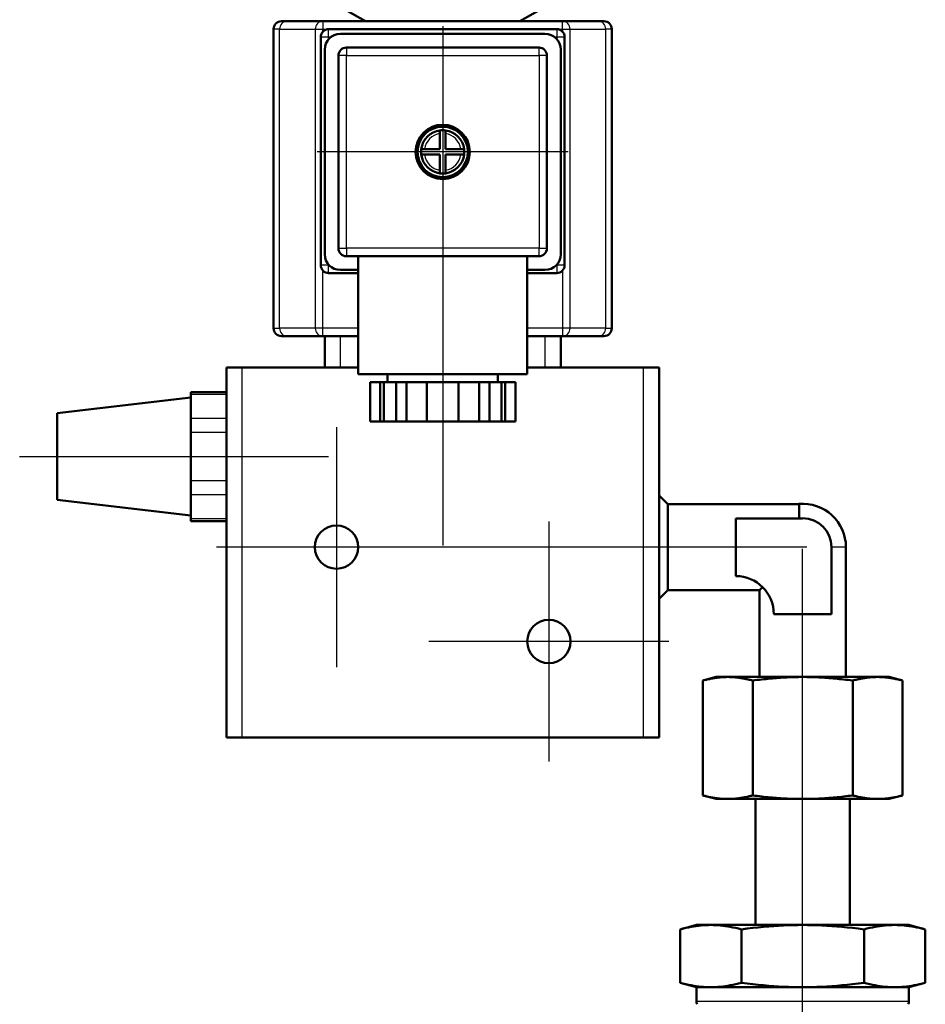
# Model space of a CAD drawing. Header units: millimetres. Extents: x 99 to 904, y 199 to 1209.
# Tile 7 of 14: x 107 to 222, y 936 to 1061. Entities that reach past the tile are written whole.
import ezdxf

# ---------------------------------------------------------------- set-up
doc = ezdxf.new("R2010")
doc.units = ezdxf.units.MM
doc.header["$LTSCALE"] = 5
for name, color, linetype, lineweight in [('Mittellinie(DIN)', 4, 'Continuous', 25), ('Mittelpunktmarkierung(DIN)', 4, 'Continuous', 25), ('Sichtbare Kanten(DIN)', 7, 'Continuous', 50), ('Sichtbare tangentiale Kanten(DIN)', 3, 'Continuous', 25)]:
    doc.layers.add(name, color=color, linetype=linetype, lineweight=lineweight)

msp = doc.modelspace()

# ---------------------------------------------------------------- linework, layer by layer
at = {"layer": 'Mittellinie(DIN)', "linetype": 'Continuous'}
for p, q in [((107.08, 1005.74), (146.36, 1005.74)), ((206.62, 816.95), (206.62, 994.02))]:
    msp.add_line(p, q, dxfattribs=at)
at = {"layer": 'Mittelpunktmarkierung(DIN)', "linetype": 'Continuous'}
for p, q in [((160.86, 1060.39), (160.86, 994.42)), ((176.81, 1044.44), (144.91, 1044.44)), ((147.36, 1009.49), (147.36, 978.99)), ((174.36, 997.49), (174.36, 966.99)), ((207.15, 994.24), (132.11, 994.24)), ((189.61, 982.24), (159.11, 982.24))]:
    msp.add_line(p, q, dxfattribs=at)
at = {"layer": 'Sichtbare Kanten(DIN)'}
for p, q in [((151.04, 1061.04), (148.73, 1062.37)), ((170.68, 1061.04), (172.98, 1062.37)), ((140.36, 1061.04), (141.08, 1061.04)), ((145.62, 1061.04), (141.08, 1061.04)), ((176.09, 1061.04), (145.62, 1061.04)), ((180.63, 1061.04), (176.09, 1061.04)), ((180.63, 1061.04), (181.36, 1061.04)), ((139.36, 1022.04), (139.36, 1060.04)), ((146.36, 1060.04), (175.36, 1060.04)), ((173.86, 1059.44), (147.86, 1059.44)), ((182.36, 1022.04), (182.36, 1060.04)), ((145.36, 1030.04), (145.36, 1059.04)), ((176.36, 1059.04), (176.36, 1030.04)), ((145.86, 1057.44), (145.86, 1031.44)), ((173.11, 1057.69), (148.61, 1057.69)), ((175.86, 1031.44), (175.86, 1057.44)), ((147.61, 1056.69), (147.61, 1032.19)), ((174.11, 1032.19), (174.11, 1056.69)), ((160.51, 1046.76), (160.51, 1047.16)), ((161.21, 1047.16), (161.21, 1046.76)), ((160.51, 1044.79), (160.51, 1046.76)), ((161.21, 1046.76), (161.21, 1044.79)), ((158.13, 1044.79), (158.53, 1044.79)), ((158.53, 1044.79), (160.51, 1044.79)), ((161.21, 1044.79), (163.18, 1044.79)), ((163.18, 1044.79), (163.59, 1044.79)), ((158.53, 1044.09), (158.13, 1044.09)), ((160.51, 1044.09), (158.53, 1044.09)), ((160.51, 1042.11), (160.51, 1044.09)), ((161.21, 1044.09), (161.21, 1042.11)), ((163.18, 1044.09), (161.21, 1044.09)), ((163.59, 1044.09), (163.18, 1044.09)), ((160.51, 1041.71), (160.51, 1042.11)), ((161.21, 1042.11), (161.21, 1041.71)), ((148.61, 1031.19), (160.86, 1031.19)), ((150.11, 1031.19), (150.11, 1016.19)), ((160.86, 1031.19), (173.11, 1031.19)), ((171.61, 1031.19), (171.61, 1016.19)), ((147.86, 1029.44), (150.11, 1029.44)), ((171.61, 1029.44), (173.86, 1029.44)), ((150.11, 1029.04), (146.36, 1029.04)), ((175.36, 1029.04), (171.61, 1029.04)), ((141.08, 1021.04), (140.36, 1021.04)), ((141.08, 1021.04), (145.62, 1021.04)), ((145.62, 1021.04), (150.11, 1021.04)), ((145.86, 1021.04), (145.86, 1017.04)), ((171.61, 1021.04), (176.09, 1021.04)), ((175.86, 1017.04), (175.86, 1021.04)), ((176.09, 1021.04), (180.63, 1021.04)), ((181.36, 1021.04), (180.63, 1021.04)), ((133.36, 1017.04), (135.36, 1017.04)), ((133.36, 1017.04), (133.36, 970.04)), ((150.11, 1017.04), (135.36, 1017.04)), ((150.11, 1017.04), (147.86, 1017.04)), ((186.36, 1017.04), (171.61, 1017.04)), ((173.86, 1017.04), (171.61, 1017.04)), ((186.36, 1017.04), (188.36, 1017.04)), ((188.36, 970.04), (188.36, 1017.04)), ((171.61, 1016.19), (150.11, 1016.19)), ((153.86, 1016.19), (153.86, 1015.19)), ((167.86, 1016.19), (167.86, 1015.19)), ((152.93, 1015.19), (151.62, 1015.19)), ((151.62, 1015.19), (151.62, 1010.19)), ((153.36, 1015.19), (152.93, 1015.19)), ((152.93, 1010.19), (152.93, 1015.19)), ((154.93, 1015.19), (153.36, 1015.19)), ((153.36, 1010.19), (153.36, 1015.19)), ((156.24, 1015.19), (154.93, 1015.19)), ((154.93, 1015.19), (154.93, 1010.19)), ((158.86, 1015.19), (156.24, 1015.19)), ((156.24, 1015.19), (156.24, 1010.19)), ((162.86, 1015.19), (158.86, 1015.19)), ((158.86, 1010.19), (158.86, 1015.19)), ((165.48, 1015.19), (162.86, 1015.19)), ((162.86, 1015.19), (162.86, 1010.19)), ((166.79, 1015.19), (165.48, 1015.19)), ((165.48, 1015.19), (165.48, 1010.19)), ((168.35, 1015.19), (166.79, 1015.19)), ((166.79, 1010.19), (166.79, 1015.19)), ((168.79, 1015.19), (168.35, 1015.19)), ((168.35, 1010.19), (168.35, 1015.19)), ((170.1, 1015.19), (168.79, 1015.19)), ((168.79, 1015.19), (168.79, 1010.19)), ((170.1, 1015.19), (170.1, 1010.19)), ((111.86, 1011.24), (128.86, 1013.24)), ((128.86, 1013.66), (128.86, 1013.93)), ((128.86, 1013.93), (133.36, 1013.93)), ((128.86, 1012.83), (128.86, 1013.66)), ((128.86, 1012.83), (128.86, 1011.39)), ((111.86, 1011.24), (111.86, 1000.24)), ((128.86, 1010.56), (128.86, 1011.39)), ((128.86, 1008.83), (128.86, 1010.56)), ((151.62, 1010.19), (152.93, 1010.19)), ((153.36, 1010.19), (152.93, 1010.19)), ((154.93, 1010.19), (153.36, 1010.19)), ((154.93, 1010.19), (156.24, 1010.19)), ((156.24, 1010.19), (158.86, 1010.19)), ((162.86, 1010.19), (158.86, 1010.19)), ((162.86, 1010.19), (165.48, 1010.19)), ((165.48, 1010.19), (166.79, 1010.19)), ((168.35, 1010.19), (166.79, 1010.19)), ((168.79, 1010.19), (168.35, 1010.19)), ((168.79, 1010.19), (170.1, 1010.19)), ((128.86, 1007.17), (128.86, 1008.83)), ((128.86, 1007.17), (128.86, 1004.3)), ((128.86, 1002.64), (128.86, 1004.3)), ((128.86, 1000.91), (128.86, 1002.64)), ((128.86, 1000.08), (128.86, 1000.91)), ((189.46, 999.71), (188.36, 1000.81)), ((111.86, 1000.24), (128.86, 998.24)), ((128.86, 1000.08), (128.86, 998.64)), ((189.46, 999.71), (189.46, 988.76)), ((189.46, 999.71), (206.16, 999.71)), ((206.16, 997.89), (206.16, 999.71)), ((128.86, 997.81), (128.86, 998.64)), ((128.86, 997.55), (128.86, 997.81)), ((133.36, 997.55), (128.86, 997.55)), ((198.12, 997.89), (198.12, 990.56)), ((206.62, 997.89), (198.12, 997.89)), ((210.29, 985.73), (210.29, 994.23)), ((212.12, 994.24), (212.12, 977.74)), ((189.46, 988.76), (188.36, 987.66)), ((189.46, 988.76), (201.13, 988.76)), ((201.53, 989.16), (201.13, 988.76)), ((201.13, 988.76), (201.13, 977.74)), ((202.96, 985.73), (210.29, 985.73)), ((195.62, 977.74), (193.92, 977.28)), ((193.92, 962.69), (193.92, 977.28)), ((197.1, 977.74), (195.62, 977.74)), ((206.62, 977.74), (197.1, 977.74)), ((200.27, 962.69), (200.27, 977.28)), ((216.15, 977.74), (206.62, 977.74)), ((212.98, 962.69), (212.98, 977.28)), ((217.62, 977.74), (216.15, 977.74)), ((217.62, 977.74), (219.33, 977.28)), ((219.33, 962.69), (219.33, 977.28)), ((135.36, 970.04), (133.36, 970.04)), ((186.36, 970.04), (135.36, 970.04)), ((188.36, 970.04), (186.36, 970.04)), ((195.62, 962.24), (193.92, 962.69)), ((197.1, 962.24), (195.62, 962.24)), ((206.62, 962.24), (197.1, 962.24)), ((200.62, 946.24), (200.62, 962.24)), ((216.15, 962.24), (206.62, 962.24)), ((212.62, 946.24), (212.62, 962.24)), ((217.62, 962.24), (216.15, 962.24)), ((217.62, 962.24), (219.33, 962.69)), ((193.12, 946.24), (191.04, 945.68)), ((191.04, 938.89), (191.04, 945.68)), ((220.12, 946.24), (193.12, 946.24)), ((198.83, 938.89), (198.83, 945.68)), ((214.42, 938.89), (214.42, 945.68)), ((220.12, 946.24), (222.21, 945.68)), ((222.21, 938.89), (222.21, 945.68)), ((193.12, 938.33), (191.04, 938.89)), ((220.12, 938.33), (193.12, 938.33)), ((193.12, 938.33), (193.12, 936.5)), ((220.12, 938.33), (222.21, 938.89)), ((220.12, 938.33), (220.12, 936.5))]:
    msp.add_line(p, q, dxfattribs=at)
at = {"layer": 'Sichtbare Kanten(DIN)', "flags": 128}
for points in [[(193.92, 977.28), (194.07, 977.32), (194.21, 977.36), (194.35, 977.39), (194.49, 977.42), (194.63, 977.45), (194.77, 977.48), (194.9, 977.51), (195.04, 977.54), (195.17, 977.56), (195.3, 977.58), (195.43, 977.6), (195.56, 977.62), (195.69, 977.64), (195.82, 977.66), (195.95, 977.67), (196.08, 977.69), (196.21, 977.7), (196.33, 977.71), (196.46, 977.72), (196.59, 977.72), (196.72, 977.73), (196.84, 977.73), (196.97, 977.74), (197.1, 977.74)], [(197.1, 977.74), (197.23, 977.74), (197.35, 977.73), (197.48, 977.73), (197.61, 977.72), (197.74, 977.72), (197.86, 977.71), (197.99, 977.7), (198.12, 977.69), (198.25, 977.67), (198.37, 977.66), (198.5, 977.64), (198.63, 977.62), (198.76, 977.6), (198.89, 977.58), (199.03, 977.56), (199.16, 977.54), (199.29, 977.51), (199.43, 977.48), (199.57, 977.45), (199.7, 977.42), (199.84, 977.39), (199.98, 977.36), (200.13, 977.32), (200.27, 977.28)], [(200.27, 977.28), (200.56, 977.32), (200.85, 977.36), (201.14, 977.39), (201.41, 977.42), (201.69, 977.45), (201.97, 977.48), (202.24, 977.51), (202.5, 977.54), (202.77, 977.56), (203.03, 977.58), (203.3, 977.6), (203.56, 977.62), (203.82, 977.64), (204.07, 977.66), (204.33, 977.67), (204.59, 977.69), (204.84, 977.7), (205.1, 977.71), (205.35, 977.72), (205.61, 977.72), (205.86, 977.73), (206.11, 977.73), (206.37, 977.74), (206.62, 977.74)], [(206.62, 977.74), (206.88, 977.74), (207.14, 977.73), (207.39, 977.73), (207.64, 977.72), (207.9, 977.72), (208.15, 977.71), (208.41, 977.7), (208.66, 977.69), (208.92, 977.67), (209.18, 977.66), (209.43, 977.64), (209.69, 977.62), (209.95, 977.6), (210.21, 977.58), (210.48, 977.56), (210.74, 977.54), (211.01, 977.51), (211.28, 977.48), (211.56, 977.45), (211.83, 977.42), (212.11, 977.39), (212.4, 977.36), (212.68, 977.32), (212.98, 977.28)], [(212.98, 977.28), (213.12, 977.32), (213.26, 977.36), (213.41, 977.39), (213.55, 977.42), (213.68, 977.45), (213.82, 977.48), (213.96, 977.51), (214.09, 977.54), (214.22, 977.56), (214.36, 977.58), (214.49, 977.6), (214.62, 977.62), (214.75, 977.64), (214.88, 977.66), (215, 977.67), (215.13, 977.69), (215.26, 977.7), (215.39, 977.71), (215.51, 977.72), (215.64, 977.72), (215.77, 977.73), (215.9, 977.73), (216.02, 977.74), (216.15, 977.74)], [(216.15, 977.74), (216.28, 977.74), (216.41, 977.73), (216.53, 977.73), (216.66, 977.72), (216.79, 977.72), (216.92, 977.71), (217.04, 977.7), (217.17, 977.69), (217.3, 977.67), (217.43, 977.66), (217.56, 977.64), (217.68, 977.62), (217.81, 977.6), (217.95, 977.58), (218.08, 977.56), (218.21, 977.54), (218.35, 977.51), (218.48, 977.48), (218.62, 977.45), (218.76, 977.42), (218.9, 977.39), (219.04, 977.36), (219.18, 977.32), (219.33, 977.28)], [(197.1, 962.24), (196.97, 962.24), (196.84, 962.24), (196.72, 962.24), (196.59, 962.25), (196.46, 962.26), (196.33, 962.26), (196.21, 962.27), (196.08, 962.29), (195.95, 962.3), (195.82, 962.31), (195.69, 962.33), (195.56, 962.35), (195.43, 962.37), (195.3, 962.39), (195.17, 962.41), (195.04, 962.44), (194.9, 962.46), (194.77, 962.49), (194.63, 962.52), (194.49, 962.55), (194.35, 962.58), (194.21, 962.62), (194.07, 962.65), (193.92, 962.69)], [(200.27, 962.69), (200.13, 962.65), (199.98, 962.62), (199.84, 962.58), (199.7, 962.55), (199.57, 962.52), (199.43, 962.49), (199.29, 962.46), (199.16, 962.44), (199.03, 962.41), (198.89, 962.39), (198.76, 962.37), (198.63, 962.35), (198.5, 962.33), (198.37, 962.31), (198.25, 962.3), (198.12, 962.29), (197.99, 962.27), (197.86, 962.26), (197.74, 962.26), (197.61, 962.25), (197.48, 962.24), (197.35, 962.24), (197.23, 962.24), (197.1, 962.24)], [(206.62, 962.24), (206.37, 962.24), (206.11, 962.24), (205.86, 962.24), (205.61, 962.25), (205.35, 962.26), (205.1, 962.26), (204.84, 962.27), (204.59, 962.29), (204.33, 962.3), (204.07, 962.31), (203.82, 962.33), (203.56, 962.35), (203.3, 962.37), (203.03, 962.39), (202.77, 962.41), (202.5, 962.44), (202.24, 962.46), (201.97, 962.49), (201.69, 962.52), (201.41, 962.55), (201.14, 962.58), (200.85, 962.62), (200.56, 962.65), (200.27, 962.69)], [(212.98, 962.69), (212.68, 962.65), (212.4, 962.62), (212.11, 962.58), (211.83, 962.55), (211.56, 962.52), (211.28, 962.49), (211.01, 962.46), (210.74, 962.44), (210.48, 962.41), (210.21, 962.39), (209.95, 962.37), (209.69, 962.35), (209.43, 962.33), (209.18, 962.31), (208.92, 962.3), (208.66, 962.29), (208.41, 962.27), (208.15, 962.26), (207.9, 962.26), (207.64, 962.25), (207.39, 962.24), (207.14, 962.24), (206.88, 962.24), (206.62, 962.24)], [(216.15, 962.24), (216.02, 962.24), (215.9, 962.24), (215.77, 962.24), (215.64, 962.25), (215.51, 962.26), (215.39, 962.26), (215.26, 962.27), (215.13, 962.29), (215, 962.3), (214.88, 962.31), (214.75, 962.33), (214.62, 962.35), (214.49, 962.37), (214.36, 962.39), (214.22, 962.41), (214.09, 962.44), (213.96, 962.46), (213.82, 962.49), (213.68, 962.52), (213.55, 962.55), (213.41, 962.58), (213.26, 962.62), (213.12, 962.65), (212.98, 962.69)], [(219.33, 962.69), (219.18, 962.65), (219.04, 962.62), (218.9, 962.58), (218.76, 962.55), (218.62, 962.52), (218.48, 962.49), (218.35, 962.46), (218.21, 962.44), (218.08, 962.41), (217.95, 962.39), (217.81, 962.37), (217.68, 962.35), (217.56, 962.33), (217.43, 962.31), (217.3, 962.3), (217.17, 962.29), (217.04, 962.27), (216.92, 962.26), (216.79, 962.26), (216.66, 962.25), (216.53, 962.24), (216.41, 962.24), (216.28, 962.24), (216.15, 962.24)], [(191.04, 945.68), (191.4, 945.77), (191.76, 945.86), (192.11, 945.93), (192.44, 946), (192.77, 946.05), (193.09, 946.1), (193.41, 946.14), (193.72, 946.18), (194.02, 946.2), (194.33, 946.22), (194.63, 946.23), (194.93, 946.24), (195.23, 946.23), (195.54, 946.22), (195.84, 946.2), (196.15, 946.18), (196.46, 946.14), (196.77, 946.1), (197.1, 946.05), (197.42, 946), (197.76, 945.93), (198.11, 945.86), (198.46, 945.77), (198.83, 945.68)], [(198.83, 945.68), (199.57, 945.77), (200.28, 945.86), (200.97, 945.93), (201.64, 946), (202.3, 946.05), (202.94, 946.1), (203.57, 946.14), (204.19, 946.18), (204.81, 946.2), (205.42, 946.22), (206.02, 946.23), (206.62, 946.24), (207.23, 946.23), (207.83, 946.22), (208.44, 946.2), (209.06, 946.18), (209.68, 946.14), (210.31, 946.1), (210.95, 946.05), (211.61, 946), (212.28, 945.93), (212.97, 945.86), (213.68, 945.77), (214.42, 945.68)], [(214.42, 945.68), (214.79, 945.77), (215.14, 945.86), (215.49, 945.93), (215.83, 946), (216.15, 946.05), (216.47, 946.1), (216.79, 946.14), (217.1, 946.18), (217.41, 946.2), (217.71, 946.22), (218.01, 946.23), (218.32, 946.24), (218.62, 946.23), (218.92, 946.22), (219.22, 946.2), (219.53, 946.18), (219.84, 946.14), (220.16, 946.1), (220.48, 946.05), (220.81, 946), (221.14, 945.93), (221.49, 945.86), (221.85, 945.77), (222.21, 945.68)], [(198.83, 938.89), (198.46, 938.79), (198.11, 938.71), (197.76, 938.63), (197.42, 938.57), (197.1, 938.51), (196.77, 938.46), (196.46, 938.42), (196.15, 938.39), (195.84, 938.36), (195.54, 938.34), (195.23, 938.33), (194.93, 938.33), (194.63, 938.33), (194.33, 938.34), (194.02, 938.36), (193.72, 938.39), (193.41, 938.42), (193.09, 938.46), (192.77, 938.51), (192.44, 938.57), (192.11, 938.63), (191.76, 938.71), (191.4, 938.79), (191.04, 938.89)], [(214.42, 938.89), (213.68, 938.79), (212.97, 938.71), (212.28, 938.63), (211.61, 938.57), (210.95, 938.51), (210.31, 938.46), (209.68, 938.42), (209.06, 938.39), (208.44, 938.36), (207.83, 938.34), (207.23, 938.33), (206.62, 938.33), (206.02, 938.33), (205.42, 938.34), (204.81, 938.36), (204.19, 938.39), (203.57, 938.42), (202.94, 938.46), (202.3, 938.51), (201.64, 938.57), (200.97, 938.63), (200.28, 938.71), (199.57, 938.79), (198.83, 938.89)], [(222.21, 938.89), (221.85, 938.79), (221.49, 938.71), (221.14, 938.63), (220.81, 938.57), (220.48, 938.51), (220.16, 938.46), (219.84, 938.42), (219.53, 938.39), (219.22, 938.36), (218.92, 938.34), (218.62, 938.33), (218.32, 938.33), (218.01, 938.33), (217.71, 938.34), (217.41, 938.36), (217.1, 938.39), (216.79, 938.42), (216.47, 938.46), (216.15, 938.51), (215.83, 938.57), (215.49, 938.63), (215.14, 938.71), (214.79, 938.79), (214.42, 938.89)]]:
    msp.add_lwpolyline(points, dxfattribs=at)
at = {"layer": 'Sichtbare Kanten(DIN)'}
for centre, radius in [((160.86, 1044.44), 3.45), ((160.86, 1044.44), 3.2), ((147.36, 994.24), 2.75), ((174.36, 982.24), 2.75)]:
    msp.add_circle(centre, radius, dxfattribs=at)
for centre, radius, start, end in [((140.36, 1060.04), 1, 90, 180), ((181.36, 1060.04), 1, 0, 90), ((146.36, 1059.04), 1, 90, 180), ((147.86, 1057.44), 2, 90, 180), ((173.86, 1057.44), 2, 0, 90), ((175.36, 1059.04), 1, 0, 90), ((148.61, 1056.69), 1, 90, 180), ((173.11, 1056.69), 1, 0, 90), ((160.86, 1044.44), 2.75, 97.312, 172.688), ((160.86, 1044.44), 2.75, 82.688, 97.312), ((160.86, 1044.44), 2.75, 7.312, 82.688), ((160.86, 1044.44), 2.75, 172.688, 187.312), ((160.86, 1044.44), 2.75, 352.688, 7.312), ((160.86, 1044.44), 2.75, 187.312, 262.688), ((160.86, 1044.44), 2.75, 277.312, 352.688), ((160.86, 1044.44), 2.75, 262.688, 277.312), ((148.61, 1032.19), 1, 180, 270), ((173.11, 1032.19), 1, 270, 0), ((147.86, 1031.44), 2, 180, 270), ((173.86, 1031.44), 2, 270, 0), ((146.36, 1030.04), 1, 180, 270), ((175.36, 1030.04), 1, 270, 0), ((140.36, 1022.04), 1, 180, 270), ((181.36, 1022.04), 1, 270, 0), ((206.62, 994.24), 5.5, 0, 94.8884), ((206.62, 994.23), 3.67, 0, 90), ((198.12, 985.73), 4.83, 0, 90), ((193.93, 936.5), 0.81, 180, 205.1081), ((219.31, 936.5), 0.81, 334.8919, 0)]:
    msp.add_arc(centre, radius, start, end, dxfattribs=at)
at = {"layer": 'Sichtbare tangentiale Kanten(DIN)'}
for p, q in [((145.62, 1061.04), (145.62, 1060.04)), ((176.09, 1060.04), (176.09, 1061.04)), ((140.12, 1060.04), (139.36, 1060.04)), ((140.12, 1060.04), (144.66, 1060.04)), ((140.12, 1022.04), (140.12, 1060.04)), ((144.66, 1060.04), (145.62, 1060.04)), ((144.66, 1060.04), (144.66, 1022.04)), ((145.62, 1059.71), (145.62, 1060.04)), ((145.62, 1060.04), (146.36, 1060.04)), ((146.36, 1059.04), (146.36, 1060.04)), ((175.36, 1060.04), (175.36, 1059.04)), ((175.36, 1060.04), (176.09, 1060.04)), ((176.09, 1060.04), (177.06, 1060.04)), ((176.09, 1060.04), (176.09, 1059.71)), ((177.06, 1022.04), (177.06, 1060.04)), ((177.06, 1060.04), (181.6, 1060.04)), ((182.36, 1060.04), (181.6, 1060.04)), ((181.6, 1022.04), (181.6, 1060.04)), ((145.36, 1059.04), (146.36, 1059.04)), ((146.36, 1058.76), (146.36, 1059.04)), ((146.36, 1059.04), (146.66, 1059.04)), ((175.06, 1059.04), (175.36, 1059.04)), ((175.36, 1059.04), (176.36, 1059.04)), ((175.36, 1059.04), (175.36, 1058.76)), ((148.61, 1057.69), (148.61, 1056.69)), ((173.11, 1056.69), (173.11, 1057.69)), ((148.61, 1056.69), (147.61, 1056.69)), ((148.61, 1032.19), (148.61, 1056.69)), ((148.61, 1056.69), (173.11, 1056.69)), ((174.11, 1056.69), (173.11, 1056.69)), ((173.11, 1056.69), (173.11, 1032.19)), ((147.61, 1032.19), (148.61, 1032.19)), ((148.61, 1032.19), (148.61, 1031.19)), ((173.11, 1032.19), (148.61, 1032.19)), ((173.11, 1032.19), (174.11, 1032.19)), ((173.11, 1031.19), (173.11, 1032.19)), ((146.36, 1030.04), (145.36, 1030.04)), ((146.36, 1030.04), (146.36, 1030.11)), ((146.43, 1030.04), (146.36, 1030.04)), ((146.36, 1029.04), (146.36, 1030.04)), ((175.36, 1030.04), (175.29, 1030.04)), ((175.36, 1030.11), (175.36, 1030.04)), ((176.36, 1030.04), (175.36, 1030.04)), ((175.36, 1030.04), (175.36, 1029.04)), ((145.62, 1022.04), (145.62, 1029.36)), ((176.09, 1029.36), (176.09, 1022.04)), ((139.36, 1022.04), (140.12, 1022.04)), ((144.66, 1022.04), (140.12, 1022.04)), ((145.62, 1022.04), (144.66, 1022.04)), ((150.11, 1022.04), (145.62, 1022.04)), ((145.62, 1021.04), (145.62, 1022.04)), ((176.09, 1022.04), (171.61, 1022.04)), ((177.06, 1022.04), (176.09, 1022.04)), ((176.09, 1022.04), (176.09, 1021.04)), ((181.6, 1022.04), (177.06, 1022.04)), ((181.6, 1022.04), (182.36, 1022.04)), ((147.86, 1017.04), (147.86, 1021.04)), ((173.86, 1021.04), (173.86, 1017.04)), ((135.36, 970.04), (135.36, 1017.04)), ((186.36, 1017.04), (186.36, 970.04)), ((128.86, 1013.66), (133.36, 1013.66)), ((133.36, 1010.56), (128.86, 1010.56)), ((128.86, 1008.83), (133.36, 1008.83)), ((133.36, 1002.64), (128.86, 1002.64)), ((128.86, 1000.91), (133.36, 1000.91)), ((133.36, 997.81), (128.86, 997.81)), ((212.12, 994.24), (210.29, 994.24)), ((220.12, 936.5), (193.12, 936.5))]:
    msp.add_line(p, q, dxfattribs=at)
for start, end in [(98.5653, 171.4347), (8.5653, 81.4347), (188.5653, 261.4347), (278.5653, 351.4347)]:
    msp.add_arc((160.86, 1044.44), 2.35, start, end, dxfattribs=at)
for centre, major_axis, start_param, end_param in [((141.08, 1060.04), (0, 1), 0, 1.570796), ((145.62, 1060.04), (0, 1), 0, 1.570796), ((176.09, 1060.04), (0, 1), 4.712389, 6.283185), ((180.63, 1060.04), (0, 1), 4.712389, 6.283185), ((141.08, 1022.04), (0, -1), 4.712389, 6.283185), ((145.62, 1022.04), (0, -1), 4.712389, 6.283185), ((176.09, 1022.04), (0, -1), 0, 1.570796), ((180.63, 1022.04), (0, -1), 0, 1.570796)]:
    msp.add_ellipse(centre, major_axis=major_axis, ratio=0.964587, start_param=start_param, end_param=end_param, dxfattribs=at)

doc.saveas('drawing.dxf')
